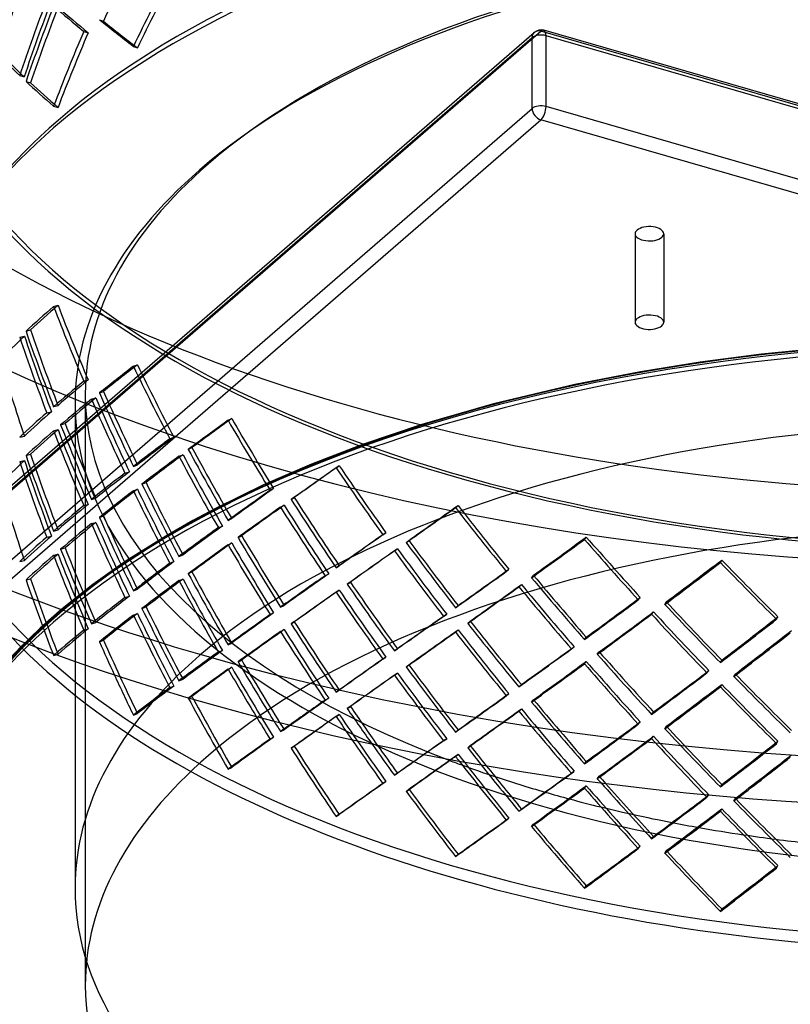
# Model space of a CAD drawing. Header units: millimetres. Extents: x -852 to 852, y -751 to 649.
# Tile 3 of 10: x -482 to -105, y -337 to 145. Entities that reach past the tile are written whole.
import ezdxf

# ---------------------------------------------------------------- set-up
doc = ezdxf.new("R2010")
doc.units = ezdxf.units.MM
doc.layers.add('HIDDEN', color=7, linetype='Continuous')
doc.layers.add('THICK', color=7, linetype='Continuous')

msp = doc.modelspace()

# ---------------------------------------------------------------- linework, layer by layer
at = {"layer": 'HIDDEN'}
for p, q in [((-443.05, 145.09), (-441.07, 144.33)), ((604.98, -99.87), (-225.55, 139.89)), ((-851.27, -400.6), (-231.27, 136.33)), ((-543.54, -132.49), (-230.21, 138.86)), ((-541.84, -133.3), (-226.94, 139.41)), ((-450.71, 139.36), (-448.54, 138.74)), ((-231.27, 101.69), (-231.27, 136.33)), ((603.99, -100.46), (-226.94, 139.41)), ((849.44, -172.75), (-224.44, 137.25)), ((-224.44, 102.61), (-224.44, 137.25)), ((-426.43, 132.04), (-424.44, 131.28)), ((-482.06, 117.74), (-479.89, 117.11)), ((-478.98, 114.87), (-476.81, 114.25)), ((-851.27, -435.25), (-231.27, 101.69)), ((-465.49, 102.81), (-463.32, 102.19)), ((849.44, -207.39), (-224.44, 102.61)), ((-846.94, -440.83), (-226.94, 96.11)), ((846.94, -213.89), (-226.94, 96.11)), ((-180.86, 40.37), (-180.86, -2.93)), ((-166.86, 40.37), (-166.86, -2.93)), ((-465.49, 4.75), (-463.32, 5.37)), ((-478.98, -7.31), (-476.81, -6.69)), ((-482.08, -10.16), (-479.76, -9.68)), ((-119.02, -18.58), (-148.95, -22.44)), ((-88.59, -15.58), (-119.02, -18.58)), ((-426.43, -24.48), (-424.44, -23.72)), ((-148.95, -22.44), (-178.27, -27.14)), ((-178.27, -27.14), (-210.39, -33.43)), ((-450.71, -31.8), (-448.54, -31.17)), ((-210.39, -33.43), (-250.19, -42.86)), ((-450, -37.93), (-450, -327.36)), ((-443.05, -37.53), (-441.07, -36.77)), ((-455, -42.26), (-455, -185.34)), ((-446.93, -40.6), (-444.76, -39.98)), ((-250.19, -42.86), (-285.2, -52.97)), ((-468.85, -47.21), (-466.52, -46.73)), ((-465.49, -44.23), (-463.32, -43.61)), ((-462.02, -53.13), (-459.86, -52.5)), ((-380.07, -50.91), (-378.3, -50.03)), ((-285.2, -52.97), (-314.27, -62.75)), ((-465.49, -56.11), (-463.32, -55.48)), ((-482.08, -59.14), (-479.76, -58.66)), ((-408.62, -59.96), (-406.64, -59.2)), ((-399.54, -65.14), (-397.77, -64.26)), ((-314.27, -62.75), (-339.27, -72.36)), ((-482.08, -71.01), (-479.76, -70.53)), ((-478.98, -68.16), (-476.81, -67.54)), ((-404.13, -68.5), (-402.14, -67.73)), ((-430.53, -76.69), (-428.35, -76.06)), ((-426.43, -73.46), (-424.44, -72.7)), ((-339.27, -72.36), (-362.7, -82.5)), ((-327.21, -74.09), (-325.69, -73.1)), ((-422.22, -82.1), (-420.24, -81.34)), ((-426.43, -85.33), (-424.44, -84.57)), ((-362.7, -82.5), (-386.2, -94)), ((-359.55, -85.14), (-357.78, -84.25)), ((-446.93, -89.58), (-444.76, -88.96)), ((-349.19, -89.68), (-347.67, -88.69)), ((-450.71, -92.65), (-448.54, -92.03)), ((-386.2, -94), (-397.32, -99.89)), ((-354.41, -93.35), (-352.64, -92.47)), ((-268.75, -93.62), (-267.5, -92.54)), ((-446.93, -101.46), (-444.76, -100.83)), ((-443.05, -98.38), (-441.07, -97.62)), ((-397.32, -99.89), (-410.61, -107.54)), ((-380.07, -99.89), (-378.3, -99.01)), ((-465.49, -105.08), (-463.32, -104.46)), ((-384.85, -103.41), (-382.85, -102.64)), ((-304.32, -106.89), (-302.8, -105.9)), ((-468.85, -108.07), (-466.52, -107.58)), ((-410.61, -107.54), (-429.98, -119.71)), ((-375.19, -108.24), (-373.42, -107.35)), ((-292.87, -110.72), (-291.62, -109.64)), ((-205.69, -109.17), (-204.74, -108.02)), ((-462.02, -113.98), (-459.86, -113.35)), ((-380.07, -111.77), (-378.3, -110.88)), ((-298.64, -114.76), (-297.11, -113.76)), ((-482.08, -119.99), (-479.76, -119.51)), ((-465.49, -116.96), (-463.32, -116.33)), ((-429.98, -119.71), (-446.32, -131.27)), ((-408.62, -120.82), (-406.64, -120.05)), ((-404.13, -117.47), (-402.14, -116.71)), ((-139.12, -120.47), (-138.47, -119.26)), ((-399.54, -125.99), (-397.77, -125.11)), ((-327.21, -123.07), (-325.69, -122.08)), ((-243.89, -124.86), (-242.64, -123.77)), ((-478.98, -129.02), (-476.81, -128.39)), ((-404.13, -129.35), (-402.14, -128.59)), ((-332.58, -126.92), (-330.8, -126.03)), ((-231.53, -127.91), (-230.57, -126.75)), ((-446.32, -131.27), (-461.24, -143.09)), ((-426.43, -134.31), (-424.44, -133.55)), ((-327.21, -134.94), (-325.69, -133.95)), ((-321.74, -131.08), (-320.22, -130.08)), ((-237.75, -132.33), (-236.5, -131.25)), ((-430.53, -137.54), (-428.35, -136.91)), ((-179.28, -138.73), (-178.32, -137.57)), ((-461.24, -143.09), (-472.12, -152.66)), ((-422.22, -142.96), (-420.24, -142.2)), ((-354.41, -142.33), (-352.64, -141.45)), ((-268.75, -142.6), (-267.5, -141.52)), ((-166.24, -140.94), (-165.59, -139.73)), ((-426.43, -146.19), (-424.44, -145.43)), ((-359.55, -145.99), (-357.78, -145.1)), ((-274.62, -146.82), (-273.08, -145.82)), ((-262.79, -150.23), (-261.54, -149.15)), ((-172.79, -145.79), (-171.83, -144.63)), ((-111.61, -148.26), (-110.96, -147.05)), ((-472.12, -152.66), (-481.49, -161.71)), ((-450.71, -153.51), (-448.54, -152.88)), ((-446.93, -150.44), (-444.76, -149.81)), ((-354.41, -154.21), (-352.64, -153.32)), ((-349.19, -150.53), (-347.67, -149.54)), ((-268.75, -154.47), (-267.5, -153.39)), ((-443.05, -159.23), (-441.07, -158.47)), ((-205.69, -158.15), (-204.74, -156.99)), ((-384.85, -164.26), (-382.85, -163.5)), ((-380.07, -160.74), (-378.3, -159.86)), ((-298.64, -163.73), (-297.11, -162.74)), ((-211.96, -162.77), (-210.7, -161.68)), ((-465.49, -165.94), (-463.32, -165.31)), ((-375.19, -169.09), (-373.42, -168.21)), ((-304.32, -167.75), (-302.8, -166.75)), ((-199.34, -165.38), (-198.39, -164.22)), ((-139.12, -169.45), (-138.47, -168.24)), ((-380.07, -172.62), (-378.3, -171.73)), ((-292.87, -171.57), (-291.62, -170.49)), ((-205.69, -170.02), (-204.74, -168.87)), ((-145.67, -174.49), (-144.71, -173.32)), ((-404.13, -178.33), (-402.14, -177.56)), ((-298.64, -175.61), (-297.11, -174.61)), ((-132.48, -176.25), (-131.84, -175.04)), ((-408.62, -181.67), (-406.64, -180.91)), ((-327.21, -183.92), (-325.69, -182.93)), ((-237.75, -181.31), (-236.5, -180.23)), ((-139.12, -181.32), (-138.47, -180.12)), ((-399.24, -186.7), (-397.77, -185.96)), ((-332.58, -187.77), (-330.8, -186.88)), ((-243.89, -185.71), (-242.64, -184.63)), ((-231.53, -188.76), (-230.57, -187.6)), ((-321.74, -191.93), (-320.22, -190.94)), ((-237.75, -193.19), (-236.5, -192.1)), ((-426.43, -195.17), (-424.44, -194.41)), ((-327.21, -195.8), (-325.69, -194.81)), ((-172.79, -194.77), (-171.83, -193.61)), ((-354.41, -203.19), (-352.64, -202.3)), ((-179.28, -199.58), (-178.32, -198.42)), ((-166.24, -201.79), (-165.59, -200.58)), ((-359.55, -206.84), (-357.78, -205.96)), ((-274.62, -207.67), (-273.08, -206.67)), ((-268.75, -203.45), (-267.5, -202.37)), ((-172.79, -206.64), (-171.83, -205.48)), ((-262.79, -211.09), (-261.54, -210)), ((-111.61, -209.11), (-110.96, -207.9)), ((-268.75, -215.33), (-267.5, -214.24)), ((-380.07, -221.6), (-378.3, -220.71)), ((-205.69, -219), (-204.74, -217.85)), ((-298.64, -224.59), (-297.11, -223.59)), ((-211.96, -223.62), (-210.7, -222.53)), ((-199.34, -226.23), (-198.39, -225.08)), ((-304.32, -228.6), (-302.8, -227.61)), ((-205.69, -230.88), (-204.74, -229.72)), ((-139.12, -230.3), (-138.47, -229.09)), ((-292.87, -232.43), (-291.62, -231.34)), ((-145.67, -235.34), (-144.71, -234.18)), ((-132.48, -237.1), (-131.84, -235.9)), ((-327.21, -244.78), (-325.69, -243.78)), ((-243.89, -246.56), (-242.64, -245.48)), ((-139.12, -242.18), (-138.47, -240.97)), ((-231.53, -249.61), (-230.57, -248.45)), ((-179.28, -260.43), (-178.32, -259.28)), ((-166.24, -262.65), (-165.59, -261.44)), ((-111.61, -269.97), (-110.96, -268.76))]:
    msp.add_line(p, q, dxfattribs=at)
msp.add_arc((-226.94, 135.08), 5, 73.898, 130.8967, dxfattribs=at)
for centre, major_axis, ratio, start_param, end_param in [((0, -37.93), (-535, 0), 0.5, -3.141592, -0.523599), ((0, -42.26), (-537.5, 0), 0.5, -3.141592, -0.523599), ((0, -42.26), (-455, 0), 0.5, -3.141592, -0.523599), ((0, -37.93), (-450, 0), 0.5, -3.141592, -0.523599), ((0, 17.42), (358.04, 660.65), 0.60172, 1.649484, 1.702365), ((0, 78.27), (311.72, 682.33), 0.641742, 1.73127, 1.784109), ((0, 78.27), (310.27, 679.15), 0.641742, 1.731576, 1.784664), ((0, -31.56), (359.72, 663.74), 0.60172, 1.59685, 1.649484), ((0, -31.56), (358.04, 660.65), 0.60172, 1.596604, 1.649484), ((0, 154.15), (-537.5, 0), 0.5, 0, 2.617994), ((0, 154.15), (535, 0), 0.5, -3.141592, -0.523599), ((0, 29.29), (311.72, 682.33), 0.641742, 1.678614, 1.73127), ((0, 29.29), (310.27, 679.15), 0.641742, 1.678673, 1.731576), ((0, 17.42), (311.72, 682.33), 0.641742, 1.665859, 1.718494), ((0, 17.42), (310.27, 679.15), 0.641742, 1.665859, 1.71874), ((0, 17.42), (535.07, -244.45), 0.208712, -2.522931, -2.470297), ((0, 17.42), (532.58, -243.31), 0.208712, -2.522931, -2.47005), ((0, -31.56), (535.84, -290.4), 0.145494, -2.461041, -2.408406), ((0, -31.56), (533.34, -289.05), 0.145494, -2.461287, -2.408406), ((-226.94, 135.08), (-3.27, 3.78), 0.75, -0.857072, 0.713724), ((-226.94, 135.08), (-1.39, -4.8), 0.433013, 2.158799, 3.729595), ((0, -31.56), (311.72, 682.33), 0.641742, 1.613225, 1.665859), ((0, -31.56), (310.27, 679.15), 0.641742, 1.612978, 1.665859), ((-226.94, 135.08), (-5, 0), 0.5, -2.094395, -0.523599), ((0, -31.56), (535.07, -244.45), 0.208712, -2.641181, -2.588342), ((0, -31.56), (532.58, -243.31), 0.208712, -2.641736, -2.588648), ((0, -31.56), (535.07, -244.45), 0.208712, -2.575566, -2.522931), ((0, -31.56), (532.58, -243.31), 0.208712, -2.575812, -2.522931), ((-226.94, 100.44), (-5, 0), 0.5, -2.094395, -0.523599), ((-226.94, 100.44), (-3.27, 3.78), 0.75, 0.713724, 2.284521), ((-226.94, 100.44), (-1.39, -4.8), 0.433013, 0.588003, 2.158799), ((0, -42.26), (-537.5, 0), 0.5, -0.523599, 0), ((0, -37.93), (-535, 0), 0.5, -0.523599, 0), ((0, -37.93), (-450, 0), 0.5, -0.523599, 0), ((0, -42.26), (-455, 0), 0.5, -0.523599, 0), ((-173.86, 40.37), (-7, 0), 0.5, 3.141499, 5.759587), ((-173.86, 40.37), (-7, 0), 0.5, -0.523599, -0.000094), ((-173.86, 40.37), (-7, 0), 0.5, -0.000094, 2.617994), ((-173.86, 40.37), (-7, 0), 0.5, 2.617994, 3.141499), ((0, -281.89), (537.5, 0), 0.5, 1.047198, 2.617994), ((0, 139.12), (532.58, 243.31), 0.208712, 2.522931, 2.575812), ((0, -284.06), (-537.5, 0), 0.5, -3.141592, -0.523599), ((0, 139.12), (310.27, -679.15), 0.641742, -1.665859, -1.612978), ((0, 139.12), (535.07, 244.45), 0.208712, 2.522931, 2.575566), ((0, 139.12), (311.72, -682.33), 0.641742, -1.665859, -1.613225), ((-173.86, -2.93), (7, 0), 0.5, -0.000094, 2.617994), ((0, -279.73), (535, 0), 0.5, 1.047198, 2.687572), ((-173.86, -2.93), (7, 0), 0.5, 2.617994, 3.141499), ((-173.86, -2.93), (7, 0), 0.5, 3.141499, 5.759587), ((-173.86, -2.93), (7, 0), 0.5, -0.523599, -0.000094), ((0, 90.14), (311.72, -682.33), 0.641742, -1.718494, -1.665859), ((0, 90.14), (310.27, -679.15), 0.641742, -1.71874, -1.665859), ((0, 78.27), (532.52, 191.93), 0.268082, 2.586856, 2.639759), ((0, 139.12), (252.5, -700.58), 0.677297, -1.601706, -1.548867), ((0, 139.12), (251.32, -697.32), 0.677297, -1.6014, -1.548312), ((0, 90.14), (251.32, -697.32), 0.677297, -1.654303, -1.6014), ((0, 139.12), (533.34, 289.05), 0.145494, 2.408406, 2.461287), ((0, 139.12), (358.04, -660.65), 0.60172, -1.649484, -1.596604), ((0, 139.12), (535.84, 290.4), 0.145494, 2.408406, 2.461041), ((0, 139.12), (359.72, -663.74), 0.60172, -1.649484, -1.59685), ((0, 90.14), (535.07, 244.45), 0.208712, 2.470297, 2.522931), ((0, 90.14), (532.58, 243.31), 0.208712, 2.47005, 2.522931), ((0, -279.73), (455, 0), 0.5, 0, 2.617994), ((0, -37.93), (-535, 0), 0.5, 0, 2.617994), ((0, -37.93), (-450, 0), 0.5, 0, 0.922907), ((0, 90.14), (359.72, -663.74), 0.60172, -1.702119, -1.649484), ((0, 90.14), (358.04, -660.65), 0.60172, -1.702365, -1.649484), ((0, 78.27), (535.07, 244.45), 0.208712, 2.45752, 2.510177), ((0, 78.27), (532.58, 243.31), 0.208712, 2.457214, 2.510117), ((0, -42.26), (-455, 0), 0.5, 0, 2.617994), ((0, 139.12), (311.72, -682.33), 0.641742, -1.600448, -1.547609), ((0, 139.12), (310.27, -679.15), 0.641742, -1.600142, -1.547054), ((0, 29.29), (535.01, 192.82), 0.268082, 2.534323, 2.587162), ((0, 29.29), (532.52, 191.93), 0.268082, 2.533768, 2.586856), ((0, 90.14), (310.27, -679.15), 0.641742, -1.653045, -1.600142), ((0, 139.12), (536.82, 331.77), 0.08152, 2.305855, 2.35849), ((0, 139.12), (534.32, 330.23), 0.08152, 2.305855, 2.358736), ((0, 139.12), (398.71, -645.13), 0.558745, -1.621136, -1.568501), ((0, 139.12), (396.86, -642.13), 0.558745, -1.621136, -1.568255), ((0, 78.27), (535.07, 244.45), 0.208712, 2.522931, 2.575566), ((0, 78.27), (532.58, 243.31), 0.208712, 2.522931, 2.575812), ((0, 78.27), (311.72, -682.33), 0.641742, -1.665859, -1.613225), ((0, 78.27), (310.27, -679.15), 0.641742, -1.665859, -1.612978), ((0, 90.14), (311.72, -682.33), 0.641742, -1.653105, -1.600448), ((0, 90.14), (535.84, 290.4), 0.145494, 2.355772, 2.408406), ((0, 90.14), (533.34, 289.05), 0.145494, 2.355525, 2.408406), ((0, 90.14), (398.71, -645.13), 0.558745, -1.67377, -1.621136), ((0, 90.14), (396.86, -642.13), 0.558745, -1.674017, -1.621136), ((0, 17.42), (532.52, 191.93), 0.268082, 2.586856, 2.639759), ((0, 78.27), (252.5, -700.58), 0.677297, -1.601706, -1.548867), ((0, 78.27), (251.32, -697.32), 0.677297, -1.6014, -1.548312), ((0, 29.29), (311.72, -682.33), 0.641742, -1.718494, -1.665859), ((0, 29.29), (310.27, -679.15), 0.641742, -1.71874, -1.665859), ((0, 78.27), (535.84, 290.4), 0.145494, 2.342995, 2.395652), ((0, 78.27), (533.34, 289.05), 0.145494, 2.342689, 2.395592), ((0, 139.12), (359.72, -663.74), 0.60172, -1.584073, -1.531234), ((0, 139.12), (358.04, -660.65), 0.60172, -1.583767, -1.530679), ((0, 29.29), (535.07, 244.45), 0.208712, 2.404681, 2.45752), ((0, 29.29), (532.58, 243.31), 0.208712, 2.404126, 2.457214), ((0, 139.12), (537.46, 369.45), 0.018477, 2.212595, 2.265229), ((0, 139.12), (534.96, 367.73), 0.018477, 2.212595, 2.265475), ((0, 139.12), (430.55, -626.33), 0.513731, -1.583497, -1.530862), ((0, 139.12), (428.55, -623.42), 0.513731, -1.583497, -1.530616), ((0, 90.14), (358.04, -660.65), 0.60172, -1.63667, -1.583767), ((0, 29.29), (251.32, -697.32), 0.677297, -1.654303, -1.6014), ((0, 78.27), (535.84, 290.4), 0.145494, 2.408406, 2.461041), ((0, 78.27), (533.34, 289.05), 0.145494, 2.408406, 2.461287), ((0, 78.27), (359.72, -663.74), 0.60172, -1.649484, -1.59685), ((0, 78.27), (358.04, -660.65), 0.60172, -1.649484, -1.596604), ((0, 90.14), (359.72, -663.74), 0.60172, -1.63673, -1.584073), ((0, -327.36), (450, 0), 0.5, 0, 2.617994), ((0, 90.14), (536.82, 331.77), 0.08152, 2.25322, 2.305855), ((0, 90.14), (534.32, 330.23), 0.08152, 2.252974, 2.305855), ((0, 90.14), (430.55, -626.33), 0.513731, -1.636131, -1.583497), ((0, 90.14), (428.55, -623.42), 0.513731, -1.636377, -1.583497), ((0, 29.29), (535.07, 244.45), 0.208712, 2.470297, 2.522931), ((0, 29.29), (532.58, 243.31), 0.208712, 2.47005, 2.522931), ((0, 78.27), (536.82, 331.77), 0.08152, 2.240444, 2.293101), ((0, 78.27), (534.32, 330.23), 0.08152, 2.240138, 2.293041), ((0, 139.12), (398.71, -645.13), 0.558745, -1.555725, -1.502886), ((0, 139.12), (396.86, -642.13), 0.558745, -1.555419, -1.502331), ((0, 139.12), (537.22, 404.08), 0.042828, -2.179232, -2.126597), ((0, 139.12), (534.72, 402.2), 0.042828, -2.179478, -2.126597), ((0, 139.12), (456.59, -607.05), 0.467176, -1.538594, -1.48596), ((0, 139.12), (454.47, -604.22), 0.467176, -1.538594, -1.485714), ((0, 17.42), (532.58, 243.31), 0.208712, 2.457214, 2.510117), ((0, 78.27), (310.27, -679.15), 0.641742, -1.600142, -1.547054), ((0, 29.29), (359.72, -663.74), 0.60172, -1.702119, -1.649484), ((0, 29.29), (358.04, -660.65), 0.60172, -1.702365, -1.649484), ((0, 17.42), (535.07, 244.45), 0.208712, 2.45752, 2.510177), ((0, 78.27), (311.72, -682.33), 0.641742, -1.600448, -1.547609), ((0, 29.29), (535.84, 290.4), 0.145494, 2.290156, 2.342995), ((0, 29.29), (533.34, 289.05), 0.145494, 2.289601, 2.342689), ((0, 90.14), (534.96, 367.73), 0.018477, 2.159714, 2.212595), ((0, -31.56), (535.01, 192.82), 0.268082, 2.534323, 2.587162), ((0, -31.56), (532.52, 191.93), 0.268082, 2.533768, 2.586856), ((0, 90.14), (398.71, -645.13), 0.558745, -1.608381, -1.555725), ((0, 90.14), (396.86, -642.13), 0.558745, -1.608322, -1.555419), ((0, 90.14), (537.46, 369.45), 0.018477, 2.15996, 2.212595), ((0, 90.14), (456.59, -607.05), 0.467176, -1.591229, -1.538594), ((0, 90.14), (454.47, -604.22), 0.467176, -1.591475, -1.538594), ((0, 139.12), (535.65, 436.08), 0.102088, -2.099051, -2.046417), ((0, 139.12), (533.16, 434.05), 0.102088, -2.099297, -2.046417), ((0, 139.12), (477.84, -586.95), 0.419315, -1.487875, -1.435241), ((0, 139.12), (475.62, -584.22), 0.419315, -1.487875, -1.434994), ((0, 29.29), (311.72, -682.33), 0.641742, -1.653105, -1.600448), ((0, 29.29), (310.27, -679.15), 0.641742, -1.653045, -1.600142), ((0, 78.27), (536.82, 331.77), 0.08152, 2.305855, 2.35849), ((0, 78.27), (534.32, 330.23), 0.08152, 2.305855, 2.358736), ((0, 78.27), (398.71, -645.13), 0.558745, -1.621136, -1.568501), ((0, 78.27), (396.86, -642.13), 0.558745, -1.621136, -1.568255), ((0, 78.27), (537.46, 369.45), 0.018477, 2.147184, 2.19984), ((0, 78.27), (534.96, 367.73), 0.018477, 2.146877, 2.19978), ((0, 139.12), (430.55, -626.33), 0.513731, -1.518086, -1.465247), ((0, 139.12), (428.55, -623.42), 0.513731, -1.51778, -1.464691), ((0, 17.42), (535.07, 244.45), 0.208712, 2.522931, 2.575566), ((0, 17.42), (532.58, 243.31), 0.208712, 2.522931, 2.575812), ((0, 17.42), (311.72, -682.33), 0.641742, -1.665859, -1.613225), ((0, 17.42), (310.27, -679.15), 0.641742, -1.665859, -1.612978), ((0, 29.29), (533.34, 289.05), 0.145494, 2.355525, 2.408406), ((0, 139.12), (529.88, 463.62), 0.159278, -2.023946, -1.971066), ((0, 139.12), (492.71, -563.12), 0.370205, -1.432326, -1.379446), ((0, 29.29), (535.84, 290.4), 0.145494, 2.355772, 2.408406), ((0, 29.29), (396.86, -642.13), 0.558745, -1.674017, -1.621136), ((0, 90.14), (537.22, 404.08), 0.042828, -2.126597, -2.073962), ((0, 90.14), (534.72, 402.2), 0.042828, -2.126597, -2.073716), ((0, 139.12), (532.36, 465.79), 0.159278, -2.0237, -1.971066), ((0, 139.12), (495.01, -565.76), 0.370205, -1.432326, -1.379692), ((0, -31.56), (311.72, -682.33), 0.641742, -1.718494, -1.667428), ((0, -31.56), (310.27, -679.15), 0.641742, -1.71874, -1.665859), ((0, 17.42), (535.84, 290.4), 0.145494, 2.342995, 2.395652), ((0, 17.42), (533.34, 289.05), 0.145494, 2.342689, 2.395592), ((0, 78.27), (359.72, -663.74), 0.60172, -1.584073, -1.531234), ((0, 78.27), (358.04, -660.65), 0.60172, -1.583767, -1.530679), ((0, 29.29), (398.71, -645.13), 0.558745, -1.67377, -1.621136), ((0, 29.29), (536.82, 331.77), 0.08152, 2.187605, 2.240444), ((0, 29.29), (534.32, 330.23), 0.08152, 2.18705, 2.240138), ((0, 90.14), (477.84, -586.95), 0.419315, -1.54051, -1.487875), ((0, 90.14), (475.62, -584.22), 0.419315, -1.540756, -1.487875), ((0, 78.27), (534.96, 367.73), 0.018477, 2.212595, 2.265475), ((0, 78.27), (428.55, -623.42), 0.513731, -1.583497, -1.530616), ((0, 90.14), (430.55, -626.33), 0.513731, -1.570742, -1.518086), ((0, 90.14), (428.55, -623.42), 0.513731, -1.570683, -1.51778), ((0, 78.27), (537.22, 404.08), 0.042828, -2.113843, -2.061186), ((0, 78.27), (534.72, 402.2), 0.042828, -2.113783, -2.06088), ((0, 139.12), (456.59, -607.05), 0.467176, -1.473183, -1.420344), ((0, 139.12), (454.47, -604.22), 0.467176, -1.472877, -1.419789), ((0, -31.56), (535.07, 244.45), 0.208712, 2.404681, 2.45752), ((0, -31.56), (532.58, 243.31), 0.208712, 2.404126, 2.457214), ((0, 78.27), (537.46, 369.45), 0.018477, 2.212595, 2.265229), ((0, 78.27), (430.55, -626.33), 0.513731, -1.583497, -1.530862), ((0, 90.14), (535.65, 436.08), 0.102088, -2.046417, -1.993782), ((0, 90.14), (533.16, 434.05), 0.102088, -2.046417, -1.993536), ((0, 29.29), (359.72, -663.74), 0.60172, -1.63673, -1.584073), ((0, 29.29), (358.04, -660.65), 0.60172, -1.63667, -1.583767), ((0, 90.14), (495.01, -565.76), 0.370205, -1.484961, -1.432326), ((0, 90.14), (492.71, -563.12), 0.370205, -1.485207, -1.432326), ((0, -281.89), (537.5, 0), 0.5, 2.617994, 3.141593), ((0, 17.42), (535.84, 290.4), 0.145494, 2.408406, 2.461041), ((0, 17.42), (533.34, 289.05), 0.145494, 2.408406, 2.461287), ((0, 17.42), (359.72, -663.74), 0.60172, -1.649484, -1.59685), ((0, 17.42), (358.04, -660.65), 0.60172, -1.649484, -1.596604), ((0, 29.29), (536.82, 331.77), 0.08152, 2.25322, 2.305855), ((0, 29.29), (534.32, 330.23), 0.08152, 2.252974, 2.305855), ((0, 29.29), (537.46, 369.45), 0.018477, 2.094345, 2.147184), ((0, 29.29), (534.96, 367.73), 0.018477, 2.093789, 2.146877), ((0, 90.14), (454.47, -604.22), 0.467176, -1.52578, -1.472877), ((0, 78.27), (535.65, 436.08), 0.102088, -2.033662, -1.981006), ((0, 78.27), (533.16, 434.05), 0.102088, -2.033602, -1.980699), ((0, 139.12), (477.84, -586.95), 0.419315, -1.422464, -1.369625), ((0, 139.12), (475.62, -584.22), 0.419315, -1.422158, -1.36907), ((0, 90.14), (532.36, 465.79), 0.159278, -1.971066, -1.918431), ((0, 90.14), (529.88, 463.62), 0.159278, -1.971066, -1.918185), ((0, -284.06), (-537.5, 0), 0.5, -0.523599, 0), ((0, -31.56), (535.07, 244.45), 0.208712, 2.470297, 2.520085), ((0, -31.56), (532.58, 243.31), 0.208712, 2.47005, 2.522931), ((0, 17.42), (534.32, 330.23), 0.08152, 2.240138, 2.293041), ((0, 78.27), (396.86, -642.13), 0.558745, -1.555419, -1.502331), ((0, 29.29), (430.55, -626.33), 0.513731, -1.636131, -1.583497), ((0, 29.29), (428.55, -623.42), 0.513731, -1.636377, -1.583497), ((0, 78.27), (534.72, 402.2), 0.042828, -2.179478, -2.126597), ((0, 78.27), (454.47, -604.22), 0.467176, -1.538594, -1.485714), ((0, 90.14), (456.59, -607.05), 0.467176, -1.52584, -1.473183), ((0, 78.27), (529.88, 463.62), 0.159278, -1.958252, -1.905349), ((0, -31.56), (358.04, -660.65), 0.60172, -1.702365, -1.67632), ((0, 17.42), (536.82, 331.77), 0.08152, 2.240444, 2.293101), ((0, 78.27), (398.71, -645.13), 0.558745, -1.555725, -1.502886), ((0, 78.27), (537.22, 404.08), 0.042828, -2.179232, -2.126597), ((0, 78.27), (456.59, -607.05), 0.467176, -1.538594, -1.48596), ((0, 78.27), (532.36, 465.79), 0.159278, -1.958311, -1.905655), ((0, -31.56), (359.72, -663.74), 0.60172, -1.702119, -1.678637), ((0, -31.56), (533.34, 289.05), 0.145494, 2.289601, 2.342689), ((0, 29.29), (537.22, 404.08), 0.042828, -2.061186, -2.008347), ((0, 29.29), (534.72, 402.2), 0.042828, -2.06088, -2.007792), ((0, -279.73), (455, 0), 0.5, 2.617994, 3.141593), ((0, -31.56), (535.84, 290.4), 0.145494, 2.290156, 2.342995), ((0, 29.29), (396.86, -642.13), 0.558745, -1.608322, -1.560968), ((0, 29.29), (537.46, 369.45), 0.018477, 2.15996, 2.212595), ((0, 29.29), (534.96, 367.73), 0.018477, 2.159714, 2.212595), ((0, 90.14), (477.84, -586.95), 0.419315, -1.475121, -1.422464), ((0, 90.14), (475.62, -584.22), 0.419315, -1.475061, -1.422158), ((0, 17.42), (536.82, 331.77), 0.08152, 2.305855, 2.357843), ((0, 17.42), (534.32, 330.23), 0.08152, 2.305855, 2.358736), ((0, 17.42), (398.71, -645.13), 0.558745, -1.621136, -1.585553), ((0, 17.42), (396.86, -642.13), 0.558745, -1.621136, -1.568255), ((0, 29.29), (398.71, -645.13), 0.558745, -1.608381, -1.563708), ((0, 29.29), (456.59, -607.05), 0.467176, -1.591229, -1.538594), ((0, 29.29), (454.47, -604.22), 0.467176, -1.591475, -1.538594), ((0, 78.27), (535.65, 436.08), 0.102088, -2.099051, -2.046417), ((0, 78.27), (533.16, 434.05), 0.102088, -2.099297, -2.046417), ((0, 78.27), (477.84, -586.95), 0.419315, -1.487875, -1.435241), ((0, 78.27), (475.62, -584.22), 0.419315, -1.487875, -1.434994), ((0, 29.29), (533.16, 434.05), 0.102088, -1.980699, -1.927611), ((0, 17.42), (537.46, 369.45), 0.018477, 2.147184, 2.19984), ((0, 17.42), (534.96, 367.73), 0.018477, 2.146877, 2.19978), ((0, 78.27), (430.55, -626.33), 0.513731, -1.518086, -1.465247), ((0, 78.27), (428.55, -623.42), 0.513731, -1.51778, -1.464691), ((0, 29.29), (535.65, 436.08), 0.102088, -1.981006, -1.928167), ((0, 90.14), (495.01, -565.76), 0.370205, -1.419572, -1.366915), ((0, 90.14), (492.71, -563.12), 0.370205, -1.419512, -1.366609), ((0, -31.56), (533.34, 289.05), 0.145494, 2.355525, 2.408406), ((0, -31.56), (535.84, 290.4), 0.145494, 2.355772, 2.361887), ((0, 78.27), (532.36, 465.79), 0.159278, -2.0237, -1.971066), ((0, 78.27), (529.88, 463.62), 0.159278, -2.023946, -1.971066), ((0, 78.27), (495.01, -565.76), 0.370205, -1.432326, -1.379692), ((0, 78.27), (492.71, -563.12), 0.370205, -1.432326, -1.379446), ((0, -31.56), (396.86, -642.13), 0.558745, -1.674017, -1.671929), ((0, -31.56), (534.32, 330.23), 0.08152, 2.18705, 2.240138), ((0, -31.56), (536.82, 331.77), 0.08152, 2.187605, 2.229351), ((0, 29.29), (537.22, 404.08), 0.042828, -2.126597, -2.073962), ((0, 29.29), (534.72, 402.2), 0.042828, -2.126597, -2.073716), ((0, 29.29), (475.62, -584.22), 0.419315, -1.540756, -1.487875), ((0, 29.29), (430.55, -626.33), 0.513731, -1.570742, -1.542968), ((0, 29.29), (428.55, -623.42), 0.513731, -1.570683, -1.540267), ((0, 17.42), (534.72, 402.2), 0.042828, -2.113783, -2.06088), ((0, 78.27), (454.47, -604.22), 0.467176, -1.472877, -1.419789), ((0, 29.29), (477.84, -586.95), 0.419315, -1.54051, -1.487875), ((0, 17.42), (537.46, 369.45), 0.018477, 2.212595, 2.236702), ((0, 17.42), (534.96, 367.73), 0.018477, 2.212595, 2.240253), ((0, 17.42), (430.55, -626.33), 0.513731, -1.583497, -1.565457), ((0, 17.42), (428.55, -623.42), 0.513731, -1.583497, -1.530616), ((0, 17.42), (537.22, 404.08), 0.042828, -2.113843, -2.061186), ((0, 78.27), (456.59, -607.05), 0.467176, -1.473183, -1.420344), ((0, 29.29), (535.65, 436.08), 0.102088, -2.046417, -1.993782), ((0, 29.29), (533.16, 434.05), 0.102088, -2.046417, -1.993536), ((0, 29.29), (495.01, -565.76), 0.370205, -1.484961, -1.432326), ((0, 29.29), (492.71, -563.12), 0.370205, -1.485207, -1.432326), ((0, -31.56), (534.32, 330.23), 0.08152, 2.252974, 2.305855), ((0, -31.56), (534.96, 367.73), 0.018477, 2.093789, 2.146877), ((0, 17.42), (535.65, 436.08), 0.102088, -2.033662, -1.981006), ((0, 17.42), (533.16, 434.05), 0.102088, -2.033602, -1.980699), ((0, 78.27), (477.84, -586.95), 0.419315, -1.422464, -1.372222), ((0, 78.27), (475.62, -584.22), 0.419315, -1.422158, -1.36907), ((0, -31.56), (537.46, 369.45), 0.018477, 2.094345, 2.115185), ((0, 29.29), (456.59, -607.05), 0.467176, -1.52584, -1.511681), ((0, 29.29), (454.47, -604.22), 0.467176, -1.52578, -1.509015), ((0, 29.29), (532.36, 465.79), 0.159278, -1.971066, -1.918431), ((0, 29.29), (529.88, 463.62), 0.159278, -1.971066, -1.918185), ((0, -327.36), (450, 0), 0.5, 2.617994, 3.141593), ((0, 17.42), (534.72, 402.2), 0.042828, -2.179478, -2.126597), ((0, 17.42), (537.22, 404.08), 0.042828, -2.131322, -2.126597), ((0, 17.42), (456.59, -607.05), 0.467176, -1.538594, -1.53479), ((0, 17.42), (454.47, -604.22), 0.467176, -1.538594, -1.485714), ((0, 17.42), (529.88, 463.62), 0.159278, -1.958252, -1.905349), ((0, 17.42), (532.36, 465.79), 0.159278, -1.954139, -1.905655), ((0, -37.93), (-450, 0), 0.5, 0.940027, 0.983219), ((0, -31.56), (534.72, 402.2), 0.042828, -2.017287, -2.007792), ((0, -31.56), (537.22, 404.08), 0.042828, -2.014812, -2.008347), ((0, 29.29), (477.84, -586.95), 0.419315, -1.475121, -1.471449), ((0, 29.29), (475.62, -584.22), 0.419315, -1.475061, -1.468803), ((0, -31.56), (534.96, 367.73), 0.018477, 2.159714, 2.212595), ((0, 17.42), (533.16, 434.05), 0.102088, -2.099297, -2.046417), ((0, 17.42), (475.62, -584.22), 0.419315, -1.487875, -1.434994), ((0, -37.93), (-450, 0), 0.5, 1.047297, 1.077905), ((0, -31.56), (533.16, 434.05), 0.102088, -1.929959, -1.927611), ((0, -37.93), (-450, 0), 0.5, 1.116204, 1.155367), ((0, -31.56), (534.72, 402.2), 0.042828, -2.076547, -2.073716), ((0, 17.42), (529.88, 463.62), 0.159278, -2.023946, -1.971066), ((0, 17.42), (492.71, -563.12), 0.370205, -1.432326, -1.379446), ((0, -37.93), (-450, 0), 0.5, 1.200733, 1.231915), ((0, -37.93), (-450, 0), 0.5, 1.282635, 1.319263), ((0, -31.56), (533.16, 434.05), 0.102088, -1.995919, -1.993536), ((0, -31.56), (529.88, 463.62), 0.159278, -1.920185, -1.918185), ((0, -327.36), (450, 0), 0.5, -3.141592, -0.523599)]:
    msp.add_ellipse(centre, major_axis=major_axis, ratio=ratio, start_param=start_param, end_param=end_param, dxfattribs=at)
at = {"layer": 'THICK'}
for p, q in [((-481.49, -161.71), (-489.85, -170.58)), ((-455, -185.34), (-455, -279.73)), ((-399.54, -186.85), (-399.24, -186.7)), ((-349.19, -211.38), (-347.67, -210.39)), ((-237.75, -242.17), (-236.5, -241.08)), ((-172.79, -255.62), (-171.83, -254.46)), ((-268.75, -264.31), (-267.5, -263.22)), ((-205.69, -279.85), (-204.74, -278.7)), ((-139.12, -291.15), (-138.47, -289.95))]:
    msp.add_line(p, q, dxfattribs=at)
for centre, major_axis, ratio, start_param, end_param in [((0, 238.21), (719.4, 0), 0.5, 1.047198, 4.18879), ((0, 238.21), (648.8, 0), 0.5, -0.523599, 2.617994), ((0, 238.21), (648.8, 0), 0.5, 2.617994, 5.759587), ((0, 177.07), (790, 0), 0.5, -3.141592, -2.094395), ((0, 154.15), (790, 0), 0.5, -3.141592, -0.523599), ((0, 238.21), (719.4, 0), 0.5, -2.094395, -0.523599), ((0, 177.07), (790, 0), 0.5, -2.094395, -0.523599), ((0, -42.26), (-537.5, 0), 0.5, 0.442641, 2.617994), ((0, -279.73), (535, 0), 0.5, 2.687572, 4.18879), ((0, -31.56), (311.72, -682.33), 0.641742, -1.667428, -1.665859), ((0, -31.56), (535.07, 244.45), 0.208712, 2.520085, 2.522931), ((0, -31.56), (359.72, -663.74), 0.60172, -1.678637, -1.649484), ((0, -31.56), (358.04, -660.65), 0.60172, -1.67632, -1.650311), ((0, -31.56), (535.84, 290.4), 0.145494, 2.361887, 2.408406), ((0, -31.56), (398.71, -645.13), 0.558745, -1.67377, -1.621136), ((0, -31.56), (396.86, -642.13), 0.558745, -1.671929, -1.621564), ((0, 17.42), (398.71, -645.13), 0.558745, -1.585553, -1.568501), ((0, 29.29), (398.71, -645.13), 0.558745, -1.563708, -1.555725), ((0, 29.29), (396.86, -642.13), 0.558745, -1.560968, -1.555822), ((0, -31.56), (536.82, 331.77), 0.08152, 2.229351, 2.240444), ((0, -31.56), (536.82, 331.77), 0.08152, 2.25322, 2.305855), ((0, 17.42), (537.46, 369.45), 0.018477, 2.236702, 2.265229), ((0, 17.42), (534.96, 367.73), 0.018477, 2.240253, 2.265475), ((0, 17.42), (430.55, -626.33), 0.513731, -1.565457, -1.530862), ((0, -31.56), (430.55, -626.33), 0.513731, -1.636131, -1.583497), ((0, -31.56), (428.55, -623.42), 0.513731, -1.636377, -1.583589), ((0, 29.29), (430.55, -626.33), 0.513731, -1.542968, -1.518086), ((0, 29.29), (428.55, -623.42), 0.513731, -1.540267, -1.517868), ((0, -31.56), (537.46, 369.45), 0.018477, 2.115185, 2.147184), ((0, 17.42), (537.22, 404.08), 0.042828, -2.179232, -2.131322), ((0, -37.93), (-450, 0), 0.5, 0.922907, 0.940027), ((0, 17.42), (456.59, -607.05), 0.467176, -1.53479, -1.48596), ((0, 29.29), (456.59, -607.05), 0.467176, -1.511681, -1.473183), ((0, 29.29), (454.47, -604.22), 0.467176, -1.509015, -1.472877), ((0, -37.93), (-450, 0), 0.5, 0.983219, 1.047297), ((0, -31.56), (537.22, 404.08), 0.042828, -2.061186, -2.014812), ((0, -31.56), (534.72, 402.2), 0.042828, -2.06088, -2.017287), ((0, -31.56), (537.46, 369.45), 0.018477, 2.15996, 2.212595), ((0, 17.42), (535.65, 436.08), 0.102088, -2.099051, -2.046417), ((0, 17.42), (477.84, -586.95), 0.419315, -1.487875, -1.435241), ((0, 29.29), (477.84, -586.95), 0.419315, -1.471449, -1.422464), ((0, 29.29), (475.62, -584.22), 0.419315, -1.468803, -1.422158), ((0, -31.56), (456.59, -607.05), 0.467176, -1.591229, -1.538594), ((0, -31.56), (454.47, -604.22), 0.467176, -1.59126, -1.538594), ((0, -31.56), (535.65, 436.08), 0.102088, -1.981006, -1.928167), ((0, -31.56), (533.16, 434.05), 0.102088, -1.980699, -1.929959), ((0, 78.27), (477.84, -586.95), 0.419315, -1.372222, -1.369625), ((0, 17.42), (532.36, 465.79), 0.159278, -1.958311, -1.954139), ((0, -37.93), (-450, 0), 0.5, 1.077905, 1.116204), ((0, 29.29), (495.01, -565.76), 0.370205, -1.419572, -1.366915), ((0, 29.29), (492.71, -563.12), 0.370205, -1.418745, -1.366609), ((0, -37.93), (-450, 0), 0.5, 1.155367, 1.200733), ((0, 17.42), (532.36, 465.79), 0.159278, -2.0237, -1.971066), ((0, 17.42), (495.01, -565.76), 0.370205, -1.432326, -1.379692), ((0, -31.56), (537.22, 404.08), 0.042828, -2.126597, -2.073962), ((0, -31.56), (534.72, 402.2), 0.042828, -2.126597, -2.076547), ((0, -31.56), (477.84, -586.95), 0.419315, -1.54051, -1.487875), ((0, -31.56), (475.62, -584.22), 0.419315, -1.540252, -1.487875), ((0, -37.93), (-450, 0), 0.5, 1.231915, 1.282635), ((0, -37.93), (-450, 0), 0.5, 1.319263, 1.35404), ((0, -31.56), (535.65, 436.08), 0.102088, -2.046417, -1.993782), ((0, -31.56), (533.16, 434.05), 0.102088, -2.046417, -1.995919), ((0, -31.56), (495.01, -565.76), 0.370205, -1.484961, -1.432326), ((0, -31.56), (492.71, -563.12), 0.370205, -1.484424, -1.432326), ((0, -31.56), (529.88, 463.62), 0.159278, -1.971066, -1.920185), ((0, -31.56), (532.36, 465.79), 0.159278, -1.971066, -1.918431), ((0, -281.89), (537.5, 0), 0.5, -3.141592, -2.094395), ((0, -284.06), (-537.5, 0), 0.5, 0, 2.617994), ((0, -279.73), (455, 0), 0.5, -3.141592, -0.523599)]:
    msp.add_ellipse(centre, major_axis=major_axis, ratio=ratio, start_param=start_param, end_param=end_param, dxfattribs=at)

doc.saveas('drawing.dxf')
